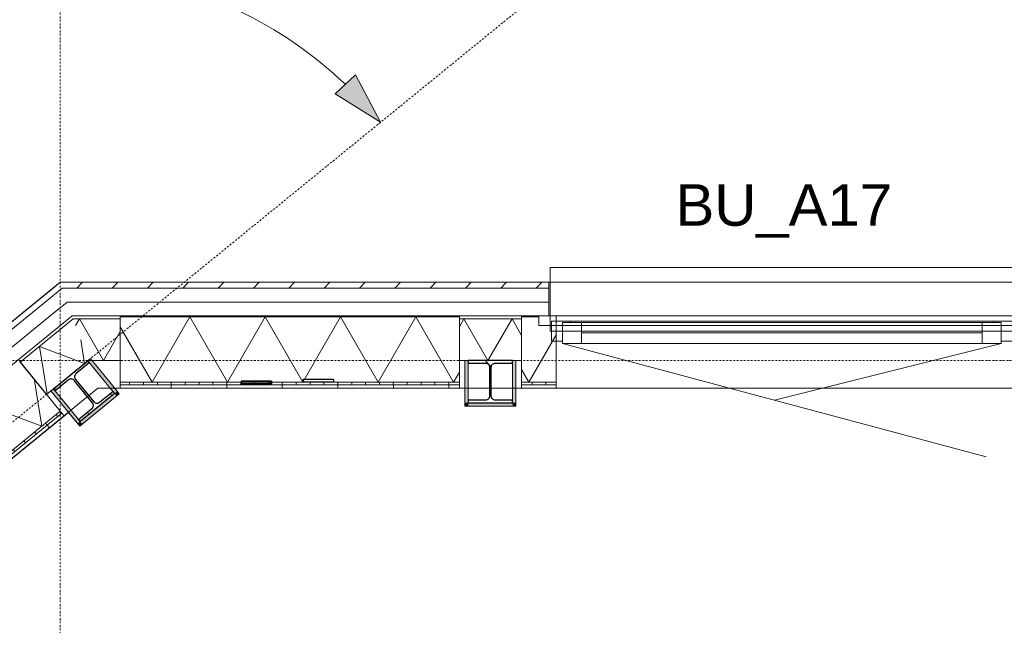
# Model space of a CAD drawing. Extents: x 0 to 92550, y 0 to 59400.
# Tile 52 of 94: x 20593 to 24140, y 46946 to 49129. Entities that reach past the tile are written whole.
import ezdxf
from ezdxf.xclip import XClip

# ---------------------------------------------------------------- set-up
doc = ezdxf.new("R2010")
doc.units = 0
doc.header["$MEASUREMENT"] = 0
doc.header["$XCLIPFRAME"] = 0
doc.linetypes.add('Streep-punt fijn', pattern=[1251.000023, 626.000023, -312.5, 0, -312.5])
for name, color, linetype in [('ZZ 21 Buitenwand spouwblad hsb', 7, 'Continuous'), ('ZZ 21 Buitenwand spouwisolatie', 7, 'Continuous'), ('ZZ 28 HDC staalconstructies', 7, 'Continuous'), ('ZZ 31 Waterslagen', 7, 'Continuous'), ('ZZ 34 Balustrades', 7, 'Continuous'), ('ZZ 41 Buitenwandafwerking gevelhout', 7, 'Continuous'), ('ZZ 42 Aftimmerwerk algemeen', 7, 'Continuous'), ('ZZ 43 Vloerafwerking algemeen', 7, 'Continuous'), ('ZZ A Stramien', 7, 'Continuous'), ('ZZ B Bouwbesluitlijnen', 7, 'Continuous'), ('ZZ Maatvoering 1_ 50_100', 7, 'Continuous'), ('ZZ Zone Gebruiksruimten', 7, 'Continuous')]:
    doc.layers.add(name, color=color, linetype=linetype)
doc.styles.add('GENERATED_STYLE_2', font='arial.ttf')
pattern_1 = [(270, (5738.87, 6500), (200, 0), [])]
pattern_2 = [(270, (5738.867, 6500), (50, 0), [])]
pattern_3 = [(45, (5738.87, 6500), (-63.63961, 63.63961), [])]
pattern_4 = [(45, (5738.87, 6500), (-159.099, 159.099), []), (45, (5685.83, 6553.03), (-159.099, 159.099), [])]

# ---------------------------------------------------------------- blocks, each defined once
blk = doc.blocks.new('*X18')
at = {"layer": 'ZZ 21 Buitenwand spouwblad hsb', "color": 7, "linetype": 'Continuous', "lineweight": 5, "ltscale": 0.01}
for p, q in [((20644.4, 47833.6), (20672, 47663)), ((20418.4, 47759.5), (20672, 47663)), ((20418.4, 47759.5), (20461.7, 47491.6)), ((20208, 47588), (20461.7, 47491.6)), ((20208, 47588), (20251.3, 47320.1)), ((19997.7, 47416.6), (20251.3, 47320.1)), ((19997.7, 47416.6), (20041, 47148.7)), ((19787.4, 47245.1), (20041, 47148.7)), ((19787.4, 47245.1), (19816.1, 47067.4))]:
    blk.add_line(p, q, dxfattribs=at)
blk = doc.blocks.new('*X30')
at = {"layer": 'ZZ 21 Buitenwand spouwblad hsb', "color": 7, "linetype": 'Continuous', "lineweight": 5, "ltscale": 0.01}
for p, q in [((21206.1, 48057), (21070.4, 47822)), ((21206.1, 48057), (21341.8, 47822)), ((21477.4, 48057), (21341.8, 47822)), ((21477.4, 48057), (21613.1, 47822)), ((21748.8, 48057), (21613.1, 47822)), ((21748.8, 48057), (21884.5, 47822)), ((22020.1, 48057), (21884.5, 47822)), ((22020.1, 48057), (22155.8, 47822)), ((20955, 48021.9), (21070.4, 47822)), ((22176.9, 47858.5), (22155.8, 47822))]:
    blk.add_line(p, q, dxfattribs=at)
blk = doc.blocks.new('*X164')
at = {"layer": 'ZZ 21 Buitenwand spouwblad hsb', "color": 7, "linetype": 'Continuous', "lineweight": 5, "ltscale": 0.01}
for p in [(22525.9, 47992.9), (22400.9, 47867.6)]:
    blk.add_line(p, (22427.2, 47822), dxfattribs=at)
blk = doc.blocks.new('*X186')
at = {"layer": 'ZZ 21 Buitenwand spouwisolatie', "color": 7, "linetype": 'Continuous', "lineweight": 5, "ltscale": 0.01}
for p, q in [((22193.3, 48050), (22176.9, 48021.5)), ((22193.3, 48050), (22280, 47900)), ((22366.6, 48050), (22280, 47900)), ((22366.6, 48050), (22400.9, 47990.6))]:
    blk.add_line(p, q, dxfattribs=at)
blk = doc.blocks.new('*X187')
at = {"layer": 'ZZ 21 Buitenwand spouwisolatie', "color": 7, "linetype": 'Continuous', "lineweight": 5, "ltscale": 0.01}
for p, q in [((20812.5, 47975.2), (20826.3, 47889.5)), ((20664.4, 47951), (20692.1, 47780)), ((20664.4, 47951), (20826.3, 47889.5)), ((20686.3, 47782.2), (20692.1, 47780))]:
    blk.add_line(p, q, dxfattribs=at)
blk = doc.blocks.new('*X188')
at = {"layer": 'ZZ 21 Buitenwand spouwisolatie', "color": 7, "linetype": 'Continuous', "lineweight": 5, "ltscale": 0.01}
for p, q in [((20807.7, 48050), (20794.2, 48026.6)), ((20807.7, 48050), (20894.3, 47900)), ((20955, 48005.1), (20894.3, 47900))]:
    blk.add_line(p, q, dxfattribs=at)
blk = doc.blocks.new('Drawing_1_1', base_point=(5738.9, 6500))
at = {"layer": 'ZZ 21 Buitenwand spouwblad hsb', "linetype": 'Continuous', "lineweight": 0, "true_color": 0x7f7f7f}
for points in [[(22176.9, 48061), (20955, 48061), (20955, 48057), (22176.9, 48057)], [(22400.9, 48057), (22462.9, 48057), (22462.9, 48061), (22400.9, 48061)]]:
    blk.add_hatch(color=8, dxfattribs=at).paths.add_polyline_path(points)
at = {"layer": 'ZZ 21 Buitenwand spouwblad hsb', "linetype": 'Continuous', "lineweight": 0, "true_color": 0x000000}
h = blk.add_hatch(dxfattribs=at)
h.set_pattern_fill('325_Hout_plaatmateriaal__BC', color=18, style=0, pattern_type=2)
h.set_pattern_definition(pattern_2)
h.paths.add_polyline_path([(20955, 47813), (22176.9, 47813), (22176.9, 47822), (20955, 47822)])
h = blk.add_hatch(dxfattribs=at)
h.set_pattern_fill('930_Lijnen_vert_200_0001', color=18, style=0, pattern_type=2)
h.set_pattern_definition(pattern_1)
h.paths.add_polyline_path([(20955, 47800), (22176.9, 47800), (22176.9, 47813), (20955, 47813)])
h = blk.add_hatch(dxfattribs=at)
h.set_pattern_fill('325_Hout_plaatmateriaal__BC', color=18, style=0, pattern_type=2)
h.set_pattern_definition(pattern_2)
h.paths.add_polyline_path([(22400.9, 47813), (22525.9, 47813), (22525.9, 47822), (22400.9, 47822)])
h = blk.add_hatch(dxfattribs=at)
h.set_pattern_fill('930_Lijnen_vert_200_0001', color=18, style=0, pattern_type=2)
h.set_pattern_definition(pattern_1)
h.paths.add_polyline_path([(22400.9, 47813), (22400.9, 47800), (22525.9, 47800), (22525.9, 47813)])
h = blk.add_hatch(dxfattribs=at)
h.set_pattern_fill('325_Hout_plaatmateriaal__BC', color=18, style=0, pattern_type=2)
h.set_pattern_definition([(309.18475, (5738.867, 6500), (38.755633, 31.59115), [])])
h.paths.add_polyline_path([(19871.8, 46999.1), (20744.6, 47710.6), (20739, 47717.6), (19866.1, 47006.1)])
h = blk.add_hatch(dxfattribs=at)
h.set_pattern_fill('930_Lijnen_vert_200_0001', color=18, style=0, pattern_type=2)
h.set_pattern_definition([(309.18475, (5738.87, 6500), (155.0225, 126.3646), [])])
h.paths.add_polyline_path([(19880, 46989.1), (20752.9, 47700.6), (20744.6, 47710.6), (19871.8, 46999.1)])
at = {"layer": 'ZZ 28 HDC staalconstructies', "linetype": 'Continuous', "lineweight": 0, "true_color": 0x000000}
h = blk.add_hatch(dxfattribs=at)
h.set_pattern_fill('515_Staal_0001', color=18, style=0, pattern_type=2)
h.set_pattern_definition([(354.18, (20714.48, 47798.3), (22.8, 223.84), []), (354.185, (20706.88, 47723.69), (22.8, 223.84), [])])
h.paths.add_polyline_path([(20768.2, 47830.5, -0.414214), (20789.3, 47828.3), (20855, 47747.7, -0.414214), (20852.9, 47726.6), (20804.8, 47687.5), (20810.5, 47680.5), (20934.5, 47781.6), (20928.8, 47788.6), (20880.8, 47749.4, -0.414214), (20859.7, 47751.5), (20794, 47832.1, -0.414214), (20796.1, 47853.2), (20844.2, 47892.4), (20838.5, 47899.4), (20714.5, 47798.3), (20720.2, 47791.3)])
h = blk.add_hatch(dxfattribs=at)
h.set_pattern_fill('515_Staal_0001', color=18, style=0, pattern_type=2)
h.set_pattern_definition([(315, (22208.87, 47748), (159.1, 159.1), []), (315, (22155.83, 47694.97), (159.1, 159.1), [])])
h.paths.add_polyline_path([(22368.9, 47748), (22368.9, 47757), (22306.9, 47757, -0.414214), (22291.9, 47772), (22291.9, 47876, -0.414214), (22306.9, 47891), (22368.9, 47891), (22368.9, 47900), (22208.9, 47900), (22208.9, 47891), (22270.9, 47891, -0.414214), (22285.9, 47876), (22285.9, 47772, -0.414214), (22270.9, 47757), (22208.9, 47757), (22208.9, 47748)])
h = blk.add_hatch(dxfattribs=at)
h.set_pattern_fill('515_Staal_0001', color=18, style=0, pattern_type=2)
h.set_pattern_definition(pattern_4)
h.paths.add_polyline_path([(21390.1, 47816), (21499.5, 47816), (21499.5, 47826), (21390.1, 47826)])
h = blk.add_hatch(dxfattribs=at)
h.set_pattern_fill('515_Staal_0001', color=18, style=0, pattern_type=2)
h.set_pattern_definition(pattern_4)
h.paths.add_polyline_path([(21723.4, 47832), (21613.4, 47832), (21613.4, 47822), (21723.4, 47822)])
at = {"layer": 'ZZ 41 Buitenwandafwerking gevelhout', "linetype": 'Continuous', "lineweight": 0, "true_color": 0x000000}
h = blk.add_hatch(dxfattribs=at)
h.set_pattern_fill('310_Naaldhout__01__0001', color=18, style=0, pattern_type=2)
h.set_pattern_definition(pattern_3)
h.paths.add_polyline_path([(20713.1, 48161), (20746.3, 48161), (20738.9, 48182)])
h = blk.add_hatch(dxfattribs=at)
h.set_pattern_fill('310_Naaldhout__01__0001', color=18, style=0, pattern_type=2)
h.set_pattern_definition(pattern_3)
h.paths.add_polyline_path([(20772.1, 48182), (20738.9, 48182), (20746.3, 48161)])
h = blk.add_hatch(dxfattribs=at)
h.set_pattern_fill('310_Naaldhout__01__0001', color=18, style=0, pattern_type=2)
h.set_pattern_definition(pattern_3)
h.paths.add_polyline_path([(20746.3, 48161), (22498.9, 48161), (22498.9, 48182), (20772.1, 48182)])
h = blk.add_hatch(dxfattribs=at)
h.set_pattern_fill('310_Naaldhout__01__0001', color=18, style=0, pattern_type=2)
h.set_pattern_definition(pattern_3)
h.paths.add_polyline_path([(20713.1, 48161), (19413.8, 47101.9), (19427.1, 47085.6), (20746.3, 48161)])
at = {"layer": 'ZZ 42 Aftimmerwerk algemeen', "linetype": 'Continuous', "lineweight": 0, "true_color": 0x7f7f7f}
for points in [[(20943.8, 47789.2), (20847.8, 47907), (20838.5, 47899.4), (20934.5, 47781.6)], [(22208.9, 47748), (22208.9, 47900), (22196.9, 47900), (22196.9, 47748)], [(22380.9, 47748), (22380.9, 47900), (22368.9, 47900), (22368.9, 47748)], [(20810.5, 47680.5), (20714.5, 47798.3), (20705.2, 47790.7), (20801.2, 47672.9)], [(20934.5, 47781.6), (20951.4, 47779.9), (20943.8, 47789.2)], [(20934.5, 47781.6), (20810.5, 47680.5), (20818.1, 47671.2), (20942.1, 47772.3)], [(20934.5, 47781.6), (20942.1, 47772.3), (20951.4, 47779.9)], [(22208.9, 47748), (22196.9, 47736), (22208.9, 47736)], [(22196.9, 47748), (22196.9, 47736), (22208.9, 47748)], [(22368.9, 47748), (22208.9, 47748), (22208.9, 47736), (22368.9, 47736)], [(22368.9, 47748), (22380.9, 47736), (22380.9, 47748)], [(22368.9, 47736), (22380.9, 47736), (22368.9, 47748)], [(20801.2, 47672.9), (20808.8, 47663.6), (20810.5, 47680.5)], [(20810.5, 47680.5), (20808.8, 47663.6), (20818.1, 47671.2)]]:
    blk.add_hatch(color=8, dxfattribs=at).paths.add_polyline_path(points)
at = {"layer": 'ZZ Maatvoering 1_ 50_100', "linetype": 'Continuous', "lineweight": 0, "true_color": 0x000000}
blk.add_hatch(color=18, dxfattribs=at).paths.add_polyline_path([(21892.8, 48758.8), (21802.8, 48929.7), (21729.4, 48861.8)])
at = {"layer": 'ZZ 21 Buitenwand spouwblad hsb', "color": 7, "linetype": 'Continuous', "lineweight": 9, "ltscale": 0.01}
for p, q in [((22176.9, 48057), (20955, 48057)), ((22462.9, 48057), (22400.9, 48057)), ((22462.9, 48061), (22462.9, 48026)), ((22525.9, 48061), (22525.9, 48057)), ((22525.9, 48057), (22525.9, 47822)), ((22525.9, 48026), (22462.9, 48026)), ((22525.9, 48026), (22525.9, 47822)), ((20955, 47822), (22176.9, 47822)), ((20955, 47813), (22176.9, 47813)), ((22400.9, 47822), (22525.9, 47822)), ((22400.9, 47813), (22525.9, 47813)), ((22525.9, 47822), (22525.9, 47813)), ((22525.9, 47822), (22525.9, 47813)), ((22525.9, 47813), (22525.9, 47800)), ((22525.9, 47813), (22525.9, 47800)), ((19866.1, 47006.1), (20739, 47717.6)), ((19871.8, 46999.1), (20744.6, 47710.6))]:
    blk.add_line(p, q, dxfattribs=at)
at = {"layer": 'ZZ 21 Buitenwand spouwblad hsb', "color": 255, "linetype": 'Continuous', "lineweight": 0, "ltscale": 0.01}
blk.add_line((24214.9, 48061), (22462.9, 48061), dxfattribs=at)
at = {"layer": 'ZZ 21 Buitenwand spouwblad hsb', "color": 7, "linetype": 'Continuous', "lineweight": 5, "ltscale": 0.01}
blk.add_line((22525.9, 47800), (24151.9, 47800), dxfattribs=at)
at = {"layer": 'ZZ 21 Buitenwand spouwblad hsb', "color": 7, "linetype": 'Continuous', "lineweight": 9, "ltscale": 0.01, "flags": 128}
for points in [[(22176.9, 48061), (20955, 48061)], [(20955, 48061), (20955, 48057)], [(20955, 48057), (20955, 47822)], [(22176.9, 48061), (22176.9, 48057)], [(22176.9, 48057), (22176.9, 47822)], [(22462.9, 48061), (22400.9, 48061)], [(22400.9, 48061), (22400.9, 48057)], [(22400.9, 48057), (22400.9, 47822)], [(20590.5, 47899.8), (20739, 47717.6)], [(20955, 47822), (20955, 47813)], [(20955, 47813), (20955, 47800)], [(20955, 47800), (22176.9, 47800)], [(22176.9, 47822), (22176.9, 47813)], [(22176.9, 47813), (22176.9, 47800)], [(22400.9, 47822), (22400.9, 47813)], [(22400.9, 47813), (22400.9, 47800)], [(22400.9, 47800), (22525.9, 47800)], [(20739, 47717.6), (20744.6, 47710.6)], [(19880, 46989.1), (20752.9, 47700.6)], [(20744.6, 47710.6), (20752.9, 47700.6)]]:
    blk.add_lwpolyline(points, dxfattribs=at)
blk.add_lwpolyline([(24214.9, 48061), (24214.9, 48026), (22462.9, 48026), (22462.9, 48061)], close=True, dxfattribs=at)
at = {"layer": 'ZZ 21 Buitenwand spouwisolatie', "color": 7, "linetype": 'Continuous', "lineweight": 9, "ltscale": 0.01, "flags": 128}
for points in [[(20785.8, 48050), (20594.9, 47894.3)], [(20955, 48050), (20785.8, 48050)], [(20955, 48050), (20955, 47900)], [(22400.9, 48050), (22176.9, 48050)], [(22176.9, 48050), (22176.9, 47900)], [(22400.9, 47900), (22400.9, 48050)], [(20594.9, 47894.3), (20689.7, 47778.1)], [(20689.7, 47778.1), (20839.2, 47900)], [(20839.2, 47900), (20955, 47900)], [(22176.9, 47900), (22400.9, 47900)]]:
    blk.add_lwpolyline(points, dxfattribs=at)
at = {"layer": 'ZZ 28 HDC staalconstructies', "color": 7, "linetype": 'Continuous', "lineweight": 25, "ltscale": 0.01}
for p, q in [((21390.1, 47826), (21390.1, 47816)), ((21499.5, 47826), (21390.1, 47826)), ((21499.5, 47826), (21499.5, 47816)), ((21723.4, 47832), (21613.4, 47832)), ((21613.4, 47832), (21613.4, 47822)), ((21723.4, 47832), (21723.4, 47822)), ((21499.5, 47816), (21390.1, 47816)), ((21723.4, 47822), (21613.4, 47822))]:
    blk.add_line(p, q, dxfattribs=at)
at = {"layer": 'ZZ 28 HDC staalconstructies', "color": 7, "linetype": 'Continuous', "lineweight": 25, "ltscale": 0.01, "flags": 128}
for points in [[(20768.2, 47830.5), (20720.2, 47791.3), (20714.5, 47798.3), (20838.5, 47899.4), (20844.2, 47892.4), (20796.1, 47853.2, 0.414214), (20794, 47832.1), (20859.7, 47751.5, 0.414214), (20880.8, 47749.4), (20928.8, 47788.6), (20934.5, 47781.6), (20810.5, 47680.5), (20804.8, 47687.5), (20852.9, 47726.6, 0.414214), (20855, 47747.7), (20789.3, 47828.3, 0.414214)], [(22368.9, 47748), (22368.9, 47757), (22306.9, 47757, -0.414214), (22291.9, 47772), (22291.9, 47876, -0.414214), (22306.9, 47891), (22368.9, 47891), (22368.9, 47900), (22208.9, 47900), (22208.9, 47891), (22270.9, 47891, -0.414214), (22285.9, 47876), (22285.9, 47772, -0.414214), (22270.9, 47757), (22208.9, 47757), (22208.9, 47748)]]:
    blk.add_lwpolyline(points, format="xyb", close=True, dxfattribs=at)
at = {"layer": 'ZZ 31 Waterslagen', "color": 7, "linetype": 'Continuous', "lineweight": 9, "ltscale": 0.01}
for p, q in [((24173.9, 48235.5), (22503.9, 48235.5)), ((22503.9, 48235.5), (22503.9, 48005.5)), ((24173.9, 48005.5), (22503.9, 48005.5))]:
    blk.add_line(p, q, dxfattribs=at)
at = {"layer": 'ZZ 41 Buitenwandafwerking gevelhout', "color": 7, "linetype": 'Continuous', "lineweight": 9, "ltscale": 0.01}
for p, q in [((22498.9, 48182), (22498.9, 48161)), ((22498.9, 48182), (22498.9, 48161)), ((20746.3, 48161), (20685, 48111)), ((20746.3, 48161), (20685, 48111)), ((20825.5, 48161), (20746.3, 48161)), ((22498.9, 48161), (20825.5, 48161)), ((20685, 48111), (19427.1, 47085.6)), ((22576.9, 48042), (22508.9, 48042)), ((22508.9, 48042), (22508.9, 47970)), ((22548.9, 47970), (22548.9, 48037)), ((22548.9, 48037), (22576.9, 48037)), ((22616.9, 48037), (22548.9, 48037)), ((22548.9, 48037), (22548.9, 47962)), ((22576.9, 48037), (22576.9, 48042)), ((24100.9, 48042), (22576.9, 48042)), ((22616.9, 47962), (22616.9, 48037)), ((24060.9, 48037), (22616.9, 48037)), ((24128.9, 48037), (24060.9, 48037)), ((24060.9, 48037), (24060.9, 47962)), ((24168.9, 48042), (24100.9, 48042)), ((24100.9, 48042), (24100.9, 48037)), ((24100.9, 48037), (24128.9, 48037)), ((24128.9, 48037), (24128.9, 47970)), ((24128.9, 47962), (24128.9, 48037)), ((22508.9, 47970), (22548.9, 47970)), ((22616.9, 47999.5), (24060.9, 47999.5)), ((24128.9, 47970), (24168.9, 47970)), ((22548.9, 47962), (24075, 47553.1)), ((22548.9, 47962), (22616.9, 47962)), ((22616.9, 47962), (24060.9, 47962)), ((22616.9, 47962), (24060.9, 47962)), ((24128.9, 47962), (23311.9, 47757.5)), ((24060.9, 47962), (24128.9, 47962))]:
    blk.add_line(p, q, dxfattribs=at)
at = {"layer": 'ZZ 41 Buitenwandafwerking gevelhout', "color": 7, "linetype": 'Continuous', "lineweight": 5, "ltscale": 0.01}
for p, q in [((22498.9, 48161), (22498.9, 48111)), ((22498.9, 48161), (22498.9, 48111)), ((20764.1, 48111), (20702.8, 48061)), ((20843.3, 48111), (20764.1, 48111)), ((22498.9, 48111), (20843.3, 48111)), ((22498.9, 48111), (22498.9, 48061)), ((22498.9, 48111), (22498.9, 48061)), ((20702.8, 48061), (19458.7, 47046.9))]:
    blk.add_line(p, q, dxfattribs=at)
at = {"layer": 'ZZ 41 Buitenwandafwerking gevelhout', "color": 7, "linetype": 'Continuous', "lineweight": 9, "ltscale": 0.01, "flags": 128}
for points in [[(20738.9, 48182), (20713.1, 48161)], [(22498.9, 48182), (20738.9, 48182)], [(20713.1, 48161), (19413.8, 47101.9)]]:
    blk.add_lwpolyline(points, dxfattribs=at)
at = {"layer": 'ZZ 41 Buitenwandafwerking gevelhout', "color": 7, "linetype": 'Continuous', "lineweight": 5, "ltscale": 0.01, "flags": 128}
for points in [[(19490.3, 47008.1), (20781.9, 48061)], [(20781.9, 48061), (22498.9, 48061)]]:
    blk.add_lwpolyline(points, dxfattribs=at)
at = {"layer": 'ZZ 42 Aftimmerwerk algemeen', "color": 7, "linetype": 'Continuous', "lineweight": 9, "ltscale": 0.01, "flags": 128}
for points in [[(20847.8, 47907), (20838.5, 47899.4)], [(20838.5, 47899.4), (20934.5, 47781.6)], [(20943.8, 47789.2), (20847.8, 47907)], [(22196.9, 47900), (22196.9, 47736)], [(22196.9, 47900), (22208.9, 47900)], [(22208.9, 47748), (22208.9, 47900)], [(22380.9, 47900), (22368.9, 47900)], [(22368.9, 47900), (22368.9, 47748)], [(22380.9, 47748), (22380.9, 47900)], [(20705.2, 47790.7), (20714.5, 47798.3)], [(20705.2, 47790.7), (20808.8, 47663.6)], [(20810.5, 47680.5), (20714.5, 47798.3)], [(20951.4, 47779.9), (20943.8, 47789.2)], [(20934.5, 47781.6), (20810.5, 47680.5)], [(20818.1, 47671.2), (20951.4, 47779.9)], [(22196.9, 47736), (22208.9, 47736)], [(22368.9, 47748), (22208.9, 47748)], [(22208.9, 47736), (22380.9, 47736)], [(22380.9, 47736), (22380.9, 47748)], [(20808.8, 47663.6), (20818.1, 47671.2)]]:
    blk.add_lwpolyline(points, dxfattribs=at)
blk.add_lwpolyline([(20838.5, 47899.4), (20840.2, 47897.3), (20839.2, 47900)], close=True, dxfattribs=at)
at = {"layer": 'ZZ 43 Vloerafwerking algemeen', "color": 7, "linetype": 'Continuous', "lineweight": 15, "ltscale": 0.01, "flags": 128}
blk.add_lwpolyline([(35646.9, 47800), (28330.9, 47800), (28330.9, 47736), (28146.9, 47736), (28146.9, 47800), (22380.9, 47800), (22380.9, 47736), (22196.9, 47736), (22196.9, 47800), (20935, 47800), (20951.4, 47779.9), (20808.8, 47663.6), (20768.4, 47713.2), (19864.5, 46976.4), (19904.9, 46926.8), (19868.9, 46897.4), (19868.9, 39950), (19723.9, 39950), (19723.9, 38450), (20523.9, 38450), (20523.9, 36578), (22126.9, 36578), (22126.9, 24038.8)], dxfattribs=at)
at = {"layer": 'ZZ A Stramien', "color": 7, "linetype": 'Streep-punt fijn', "lineweight": 9, "ltscale": 0.01}
for p, q in [((5232.6, 35178.5), (27086.1, 52992)), ((20738.9, 6500), (20738.9, 52900)), ((8788.9, 47900), (61238.9, 47900))]:
    blk.add_line(p, q, dxfattribs=at)
at = {"layer": 'ZZ B Bouwbesluitlijnen', "color": 255, "linetype": 'Continuous', "lineweight": 0, "ltscale": 0.01, "flags": 128}
blk.add_lwpolyline([(28371.4, 28002.5), (52706.4, 28002.5), (52706.4, 24697.5), (50606.4, 24697.5), (50606.4, 11218), (60020.9, 11218), (60020.9, 34182), (43520.9, 34182), (43520.9, 48182), (20738.9, 48182), (19796.4, 47413.7), (19796.4, 40012.5), (23638.9, 40012.5), (23638.9, 38400), (28371.4, 38400)], close=True, dxfattribs=at)
at = {"layer": 'ZZ Maatvoering 1_ 50_100', "color": 7, "linetype": 'Continuous', "lineweight": 5, "ltscale": 0.01}
for p, q in [((21729.4, 48861.8), (21802.8, 48929.7)), ((21892.8, 48758.8), (21802.8, 48929.7)), ((21892.8, 48758.8), (21729.4, 48861.8))]:
    blk.add_line(p, q, dxfattribs=at)
blk.add_arc((20738.9, 47818.2), 1488.7, 46.3711, 82.8136, dxfattribs=at)
at = {"layer": 'ZZ Zone Gebruiksruimten', "color": 255, "linetype": 'Continuous', "lineweight": 0, "ltscale": 0.01, "flags": 128}
blk.add_lwpolyline([(19868.9, 40075), (24758.9, 40075), (24758.9, 47800), (20874.8, 47800), (19868.9, 46980)], close=True, dxfattribs=at)
at = {"layer": 'ZZ 34 Balustrades', "color": 7, "linetype": 'Continuous', "lineweight": 25, "ltscale": 0.01}
for name in ['*X188', '*X30', '*X186', '*X187', '*X164', '*X18']:
    blk.add_blockref(name, (0, 0), dxfattribs=at)
at = {"layer": 'ZZ 41 Buitenwandafwerking gevelhout', "color": 7, "linetype": 'Continuous', "lineweight": 5, "insert": (22955.8, 48342.5), "char_height": 150, "attachment_point": 7, "style": 'GENERATED_STYLE_2'}
blk.add_mtext('\\A1;{\\pql;\\fArial|b0|i0|c0|p0;\\W1.000000;BU_A17}', dxfattribs=at)

msp = doc.modelspace()

# ---------------------------------------------------------------- block references
at = {"color": 7, "linetype": 'Continuous', "lineweight": 25, "ltscale": 0.01}
ref = msp.add_blockref('Drawing_1_1', (5738.9, 6500), dxfattribs=at)
XClip(ref).set_block_clipping_path([(1000, 1000), (74950, 58400)])

doc.saveas('drawing.dxf')
